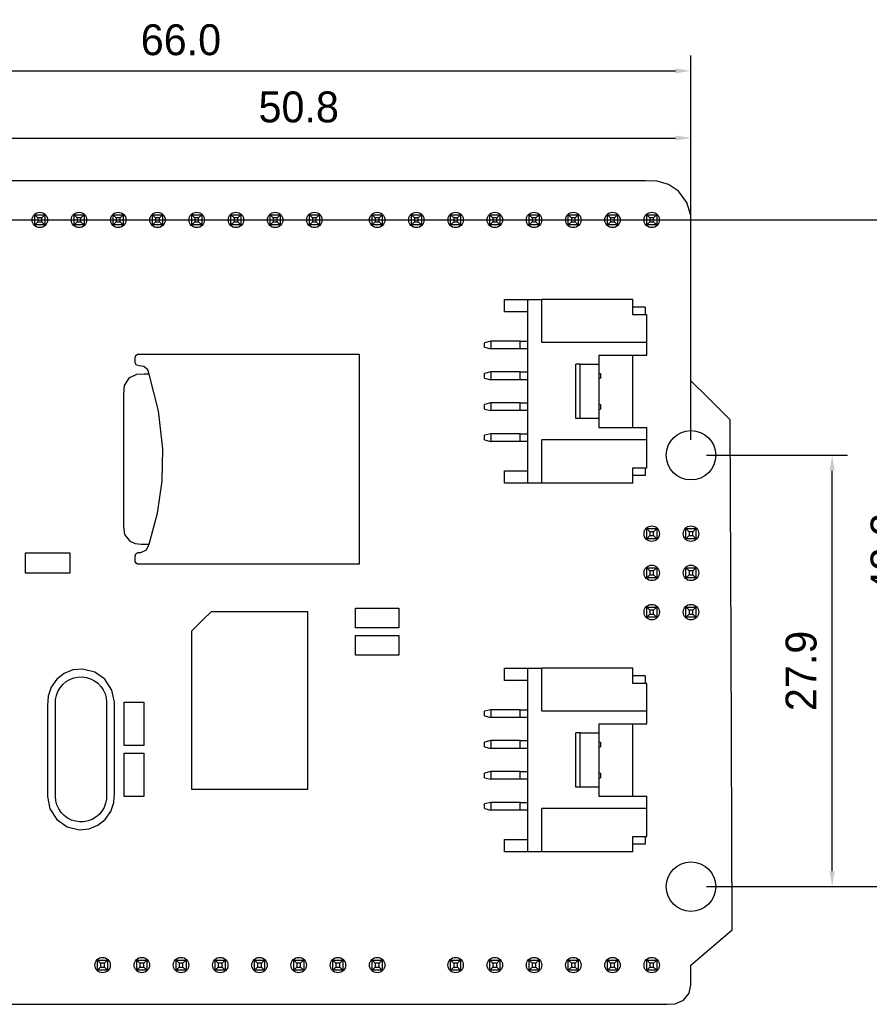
# Model space of a CAD drawing. Header units: millimetres. Extents: x 274 to 694, y 677 to 971.
# Tile 7 of 22: x 385 to 440, y 824 to 888. Entities that reach past the tile are written whole.
import ezdxf

# ---------------------------------------------------------------- set-up
doc = ezdxf.new("R2010")
doc.units = ezdxf.units.MM
doc.layers.get('0').update_dxf_attribs({"linetype": 'CONTINUOUS'})
doc.layers.get('Defpoints').update_dxf_attribs({"linetype": 'CONTINUOUS'})
doc.dimstyles.get("Standard").update_dxf_attribs({"dimtxt": 2, "dimasz": 1, "dimexe": 1, "dimexo": 1, "dimgap": 1, "dimtad": 1, "dimdec": 1, "dimzin": 0, "dimdsep": 46, "dimtxsty": 'Standard', "dimcen": 1, "dimclrd": 1, "dimclre": 3, "dimclrt": 3, "dimadec": 0, "dimazin": 0, "dimtfac": 1, "dimtdec": 1, "dimtofl": 0, "dimtmove": 0, "dimatfit": 3, "dimfxl": 1, "dimtolj": 1, "dimtzin": 0, "dimarcsym": 0})

# ---------------------------------------------------------------- blocks, each defined once
blk = doc.blocks.new('*D0')
at = {"color": 3, "lineweight": -2}
for p, q in [((362.667, 876.831), (362.667, 885.217)), ((428.698, 875.454), (428.698, 885.217))]:
    blk.add_line(p, q, dxfattribs=at)
at = {"color": 1, "lineweight": -2}
blk.add_line((363.667, 884.217), (427.698, 884.217), dxfattribs=at)
at = {"color": 1}
for points in [[(363.667, 884.383), (363.667, 884.05), (362.667, 884.217)], [(427.698, 884.383), (427.698, 884.05), (428.698, 884.217)]]:
    blk.add_solid(points, dxfattribs=at)
at = {"layer": 'Defpoints', "color": 0}
for p in [(428.698, 884.217), (362.667, 875.831), (428.698, 874.454)]:
    blk.add_point(p, dxfattribs=at)
at = {"color": 3, "insert": (395.682, 886.217), "char_height": 2, "attachment_point": 5}
blk.add_mtext('\\A1;66.0', dxfattribs=at)
blk = doc.blocks.new('*D3')
at = {"color": 3, "lineweight": -2}
for p, q in [((377.907, 875.561), (377.907, 880.866)), ((428.707, 860.321), (428.707, 880.866))]:
    blk.add_line(p, q, dxfattribs=at)
at = {"color": 1, "lineweight": -2}
blk.add_line((378.907, 879.866), (427.707, 879.866), dxfattribs=at)
at = {"color": 1}
for points in [[(378.907, 880.032), (378.907, 879.699), (377.907, 879.866)], [(427.707, 880.032), (427.707, 879.699), (428.707, 879.866)]]:
    blk.add_solid(points, dxfattribs=at)
at = {"layer": 'Defpoints', "color": 0}
for p in [(428.707, 879.866), (377.907, 874.561), (428.707, 859.321)]:
    blk.add_point(p, dxfattribs=at)
at = {"color": 3, "insert": (403.307, 881.866), "char_height": 2, "attachment_point": 5}
blk.add_mtext('\\A1;50.8', dxfattribs=at)
blk = doc.blocks.new('*D4')
at = {"color": 3, "lineweight": -2}
for p, q in [((429.707, 859.321), (438.85, 859.321)), ((429.707, 831.381), (438.85, 831.381))]:
    blk.add_line(p, q, dxfattribs=at)
at = {"color": 1, "lineweight": -2}
blk.add_line((437.85, 832.381), (437.85, 858.321), dxfattribs=at)
at = {"color": 1}
for points in [[(437.683, 858.321), (438.016, 858.321), (437.85, 859.321)], [(437.683, 832.381), (438.016, 832.381), (437.85, 831.381)]]:
    blk.add_solid(points, dxfattribs=at)
at = {"layer": 'Defpoints', "color": 0}
for p in [(428.707, 859.321), (437.85, 859.321), (428.707, 831.381)]:
    blk.add_point(p, dxfattribs=at)
at = {"color": 3, "insert": (435.85, 845.351), "char_height": 2, "attachment_point": 5, "rotation": 90}
blk.add_mtext('\\A1;27.9', dxfattribs=at)
blk = doc.blocks.new('*D5')
at = {"color": 3, "lineweight": -2}
for p, q in [((378.907, 874.561), (444.353, 874.561)), ((429.707, 831.381), (444.353, 831.381))]:
    blk.add_line(p, q, dxfattribs=at)
at = {"color": 1, "lineweight": -2}
blk.add_line((443.353, 832.381), (443.353, 873.561), dxfattribs=at)
at = {"color": 1}
for points in [[(443.186, 873.561), (443.519, 873.561), (443.353, 874.561)], [(443.186, 832.381), (443.519, 832.381), (443.353, 831.381)]]:
    blk.add_solid(points, dxfattribs=at)
at = {"layer": 'Defpoints', "color": 0}
for p in [(377.907, 874.561), (443.353, 874.561), (428.707, 831.381)]:
    blk.add_point(p, dxfattribs=at)
at = {"color": 3, "insert": (441.353, 852.971), "char_height": 2, "attachment_point": 5, "rotation": 90}
blk.add_mtext('\\A1;43.2', dxfattribs=at)

msp = doc.modelspace()

# ---------------------------------------------------------------- linework, layer by layer
at = {"linetype": 'Continuous'}
for p, q in [((392.677, 877.101), (377.409, 877.101)), ((423.213, 877.101), (392.677, 877.101)), ((424.061, 877.101), (423.213, 877.101)), ((424.91, 877.101), (424.061, 877.101)), ((425.758, 877.101), (424.91, 877.101)), ((426.529, 877.075), (425.758, 877.101)), ((427.245, 876.86), (426.529, 877.075)), ((427.898, 876.419), (427.245, 876.86)), ((428.445, 875.684), (427.898, 876.419)), ((428.69, 874.854), (428.445, 875.684)), ((386.218, 874.886), (386.868, 874.886)), ((386.218, 874.236), (386.218, 874.886)), ((386.218, 874.886), (386.418, 874.686)), ((386.218, 874.236), (386.418, 874.436)), ((386.418, 874.686), (386.418, 874.436)), ((386.668, 874.686), (386.418, 874.686)), ((386.418, 874.436), (386.668, 874.436)), ((386.668, 874.686), (386.868, 874.886)), ((386.668, 874.436), (386.668, 874.686)), ((386.668, 874.436), (386.868, 874.236)), ((386.868, 874.886), (386.868, 874.236)), ((388.758, 874.236), (388.758, 874.886)), ((388.758, 874.886), (389.408, 874.886)), ((388.958, 874.686), (388.758, 874.886)), ((388.758, 874.236), (388.958, 874.436)), ((388.958, 874.686), (388.958, 874.436)), ((389.208, 874.686), (388.958, 874.686)), ((388.958, 874.436), (389.208, 874.436)), ((389.208, 874.686), (389.408, 874.886)), ((389.208, 874.436), (389.208, 874.686)), ((389.408, 874.236), (389.208, 874.436)), ((389.408, 874.886), (389.408, 874.236)), ((391.298, 874.886), (391.948, 874.886)), ((391.298, 874.236), (391.298, 874.886)), ((391.498, 874.686), (391.298, 874.886)), ((391.298, 874.236), (391.498, 874.436)), ((391.498, 874.686), (391.498, 874.436)), ((391.748, 874.686), (391.498, 874.686)), ((391.498, 874.436), (391.748, 874.436)), ((391.748, 874.686), (391.948, 874.886)), ((391.748, 874.436), (391.748, 874.686)), ((391.948, 874.236), (391.748, 874.436)), ((391.948, 874.886), (391.948, 874.236)), ((393.838, 874.886), (394.488, 874.886)), ((393.838, 874.236), (393.838, 874.886)), ((394.038, 874.686), (393.838, 874.886)), ((393.838, 874.236), (394.038, 874.436)), ((394.288, 874.686), (394.038, 874.686)), ((394.038, 874.686), (394.038, 874.436)), ((394.038, 874.436), (394.288, 874.436)), ((394.288, 874.686), (394.488, 874.886)), ((394.288, 874.436), (394.288, 874.686)), ((394.488, 874.236), (394.288, 874.436)), ((394.488, 874.886), (394.488, 874.236)), ((396.378, 874.886), (397.028, 874.886)), ((396.378, 874.236), (396.378, 874.886)), ((396.378, 874.886), (396.578, 874.686)), ((396.578, 874.436), (396.378, 874.236)), ((396.828, 874.686), (396.578, 874.686)), ((396.578, 874.686), (396.578, 874.436)), ((396.578, 874.436), (396.828, 874.436)), ((397.028, 874.886), (396.828, 874.686)), ((396.828, 874.436), (396.828, 874.686)), ((396.828, 874.436), (397.028, 874.236)), ((397.028, 874.886), (397.028, 874.236)), ((398.918, 874.886), (399.568, 874.886)), ((398.918, 874.236), (398.918, 874.886)), ((399.118, 874.686), (398.918, 874.886)), ((398.918, 874.236), (399.118, 874.436)), ((399.368, 874.686), (399.118, 874.686)), ((399.118, 874.686), (399.118, 874.436)), ((399.118, 874.436), (399.368, 874.436)), ((399.368, 874.686), (399.568, 874.886)), ((399.368, 874.436), (399.368, 874.686)), ((399.568, 874.236), (399.368, 874.436)), ((399.568, 874.886), (399.568, 874.236)), ((401.458, 874.886), (402.108, 874.886)), ((401.458, 874.236), (401.458, 874.886)), ((401.658, 874.686), (401.458, 874.886)), ((401.458, 874.236), (401.658, 874.436)), ((401.908, 874.686), (401.658, 874.686)), ((401.658, 874.686), (401.658, 874.436)), ((401.658, 874.436), (401.908, 874.436)), ((401.908, 874.686), (402.108, 874.886)), ((401.908, 874.436), (401.908, 874.686)), ((402.108, 874.236), (401.908, 874.436)), ((402.108, 874.886), (402.108, 874.236)), ((403.998, 874.886), (404.648, 874.886)), ((403.998, 874.236), (403.998, 874.886)), ((403.998, 874.886), (404.198, 874.686)), ((403.998, 874.236), (404.198, 874.436)), ((404.198, 874.686), (404.198, 874.436)), ((404.448, 874.686), (404.198, 874.686)), ((404.198, 874.436), (404.448, 874.436)), ((404.448, 874.686), (404.648, 874.886)), ((404.448, 874.436), (404.448, 874.686)), ((404.448, 874.436), (404.648, 874.236)), ((404.648, 874.886), (404.648, 874.236)), ((408.062, 874.236), (408.062, 874.886)), ((408.062, 874.886), (408.712, 874.886)), ((408.262, 874.686), (408.062, 874.886)), ((408.062, 874.236), (408.262, 874.436)), ((408.512, 874.686), (408.262, 874.686)), ((408.262, 874.686), (408.262, 874.436)), ((408.262, 874.436), (408.512, 874.436)), ((408.512, 874.686), (408.712, 874.886)), ((408.512, 874.436), (408.512, 874.686)), ((408.712, 874.236), (408.512, 874.436)), ((408.712, 874.886), (408.712, 874.236)), ((410.602, 874.236), (410.602, 874.886)), ((410.602, 874.886), (411.252, 874.886)), ((410.802, 874.686), (410.602, 874.886)), ((410.602, 874.236), (410.802, 874.436)), ((411.052, 874.686), (410.802, 874.686)), ((410.802, 874.686), (410.802, 874.436)), ((410.802, 874.436), (411.052, 874.436)), ((411.052, 874.686), (411.252, 874.886)), ((411.052, 874.436), (411.052, 874.686)), ((411.252, 874.236), (411.052, 874.436)), ((411.252, 874.886), (411.252, 874.236)), ((413.142, 874.236), (413.142, 874.886)), ((413.142, 874.886), (413.792, 874.886)), ((413.342, 874.686), (413.142, 874.886)), ((413.342, 874.436), (413.142, 874.236)), ((413.342, 874.686), (413.342, 874.436)), ((413.592, 874.686), (413.342, 874.686)), ((413.342, 874.436), (413.592, 874.436)), ((413.792, 874.886), (413.592, 874.686)), ((413.592, 874.436), (413.592, 874.686)), ((413.792, 874.236), (413.592, 874.436)), ((413.792, 874.886), (413.792, 874.236)), ((415.682, 874.236), (415.682, 874.886)), ((415.682, 874.886), (416.332, 874.886)), ((415.882, 874.686), (415.682, 874.886)), ((415.682, 874.236), (415.882, 874.436)), ((415.882, 874.686), (415.882, 874.436)), ((416.132, 874.686), (415.882, 874.686)), ((415.882, 874.436), (416.132, 874.436)), ((416.132, 874.686), (416.332, 874.886)), ((416.132, 874.436), (416.132, 874.686)), ((416.332, 874.236), (416.132, 874.436)), ((416.332, 874.886), (416.332, 874.236)), ((418.222, 874.236), (418.222, 874.886)), ((418.222, 874.886), (418.872, 874.886)), ((418.222, 874.886), (418.422, 874.686)), ((418.422, 874.436), (418.222, 874.236)), ((418.422, 874.686), (418.422, 874.436)), ((418.672, 874.686), (418.422, 874.686)), ((418.422, 874.436), (418.672, 874.436)), ((418.872, 874.886), (418.672, 874.686)), ((418.672, 874.436), (418.672, 874.686)), ((418.672, 874.436), (418.872, 874.236)), ((418.872, 874.886), (418.872, 874.236)), ((420.762, 874.236), (420.762, 874.886)), ((420.762, 874.886), (421.412, 874.886)), ((420.962, 874.686), (420.762, 874.886)), ((420.762, 874.236), (420.962, 874.436)), ((421.212, 874.686), (420.962, 874.686)), ((420.962, 874.686), (420.962, 874.436)), ((420.962, 874.436), (421.212, 874.436)), ((421.212, 874.686), (421.412, 874.886)), ((421.212, 874.436), (421.212, 874.686)), ((421.412, 874.236), (421.212, 874.436)), ((421.412, 874.886), (421.412, 874.236)), ((423.302, 874.236), (423.302, 874.886)), ((423.302, 874.886), (423.952, 874.886)), ((423.502, 874.686), (423.302, 874.886)), ((423.502, 874.436), (423.302, 874.236)), ((423.502, 874.686), (423.502, 874.436)), ((423.752, 874.686), (423.502, 874.686)), ((423.502, 874.436), (423.752, 874.436)), ((423.952, 874.886), (423.752, 874.686)), ((423.752, 874.436), (423.752, 874.686)), ((423.952, 874.236), (423.752, 874.436)), ((423.952, 874.886), (423.952, 874.236)), ((425.842, 874.236), (425.842, 874.886)), ((425.842, 874.886), (426.492, 874.886)), ((426.042, 874.686), (425.842, 874.886)), ((426.042, 874.436), (425.842, 874.236)), ((426.042, 874.686), (426.042, 874.436)), ((426.292, 874.686), (426.042, 874.686)), ((426.042, 874.436), (426.292, 874.436)), ((426.492, 874.886), (426.292, 874.686)), ((426.292, 874.436), (426.292, 874.686)), ((426.492, 874.236), (426.292, 874.436)), ((426.492, 874.886), (426.492, 874.236)), ((428.707, 874.055), (428.69, 874.854)), ((386.868, 874.236), (386.218, 874.236)), ((389.408, 874.236), (388.758, 874.236)), ((391.948, 874.236), (391.298, 874.236)), ((394.488, 874.236), (393.838, 874.236)), ((397.028, 874.236), (396.378, 874.236)), ((399.568, 874.236), (398.918, 874.236)), ((402.108, 874.236), (401.458, 874.236)), ((404.648, 874.236), (403.998, 874.236)), ((408.712, 874.236), (408.062, 874.236)), ((411.252, 874.236), (410.602, 874.236)), ((413.792, 874.236), (413.142, 874.236)), ((416.332, 874.236), (415.682, 874.236)), ((418.872, 874.236), (418.222, 874.236)), ((421.412, 874.236), (420.762, 874.236)), ((423.952, 874.236), (423.302, 874.236)), ((426.492, 874.236), (425.842, 874.236)), ((428.707, 871.027), (428.707, 874.055)), ((428.707, 864.147), (428.707, 871.027)), ((416.642, 869.412), (418.142, 869.412)), ((416.642, 868.612), (416.642, 869.412)), ((418.142, 869.412), (419.042, 869.412)), ((418.142, 866.612), (418.142, 869.412)), ((424.942, 869.412), (419.042, 869.412)), ((419.042, 866.612), (419.042, 869.412)), ((424.942, 868.412), (424.942, 869.412)), ((418.142, 868.612), (416.642, 868.612)), ((425.742, 868.912), (424.942, 868.912)), ((425.742, 868.912), (425.742, 868.412)), ((425.842, 868.412), (424.942, 868.412)), ((425.842, 867.62), (425.842, 868.412)), ((425.842, 866.612), (425.842, 867.62)), ((415.742, 866.711), (415.342, 866.611)), ((417.642, 866.711), (415.742, 866.711)), ((415.742, 866.711), (415.742, 866.211)), ((417.642, 866.711), (417.788, 866.711)), ((417.642, 866.211), (417.642, 866.711)), ((417.788, 866.711), (418.142, 866.711)), ((415.342, 866.311), (415.342, 866.611)), ((415.342, 866.311), (415.742, 866.211)), ((417.642, 866.211), (415.742, 866.211)), ((417.788, 866.211), (417.642, 866.211)), ((418.142, 866.211), (417.788, 866.211)), ((418.142, 863.84), (418.142, 866.612)), ((425.842, 866.612), (419.042, 866.612)), ((425.842, 866.26), (425.842, 866.612)), ((425.842, 865.812), (425.842, 866.26)), ((392.715, 865.555), (392.733, 865.75)), ((392.715, 865.313), (392.715, 865.555)), ((392.733, 865.75), (392.873, 865.862)), ((392.873, 865.862), (393.066, 865.867)), ((393.066, 865.867), (393.471, 865.867)), ((393.471, 865.867), (394.279, 865.867)), ((394.279, 865.867), (407.215, 865.867)), ((407.215, 865.867), (407.215, 858.251)), ((422.742, 865.812), (425.842, 865.812)), ((422.742, 865.812), (422.742, 865.481)), ((422.742, 865.481), (422.742, 865.222)), ((424.942, 863.876), (424.942, 865.812)), ((392.806, 865.149), (392.715, 865.313)), ((392.984, 865.117), (392.806, 865.149)), ((393.289, 865.068), (392.984, 865.117)), ((393.532, 864.857), (393.289, 865.068)), ((393.615, 864.567), (393.532, 864.857)), ((415.742, 864.712), (415.342, 864.612)), ((417.642, 864.712), (415.742, 864.712)), ((415.742, 864.712), (415.742, 864.212)), ((417.642, 864.712), (417.788, 864.712)), ((417.642, 864.212), (417.642, 864.712)), ((417.788, 864.712), (418.142, 864.712)), ((421.242, 863.673), (421.242, 865.222)), ((421.542, 865.222), (421.242, 865.222)), ((421.542, 861.702), (421.542, 865.222)), ((421.542, 865.222), (422.742, 865.222)), ((422.742, 865.222), (422.742, 863.25)), ((392.299, 864.312), (392.002, 863.838)), ((392.795, 864.552), (392.299, 864.312)), ((393.294, 864.567), (392.795, 864.552)), ((393.648, 864.567), (393.294, 864.567)), ((394.231, 862.203), (393.615, 864.567)), ((415.342, 864.312), (415.342, 864.612)), ((415.342, 864.312), (415.742, 864.212)), ((417.642, 864.212), (415.742, 864.212)), ((417.788, 864.212), (417.642, 864.212)), ((418.142, 864.212), (417.788, 864.212)), ((422.742, 864.637), (422.842, 864.612)), ((422.742, 864.287), (422.842, 864.312)), ((422.842, 864.612), (422.842, 864.312)), ((429.824, 863.029), (428.707, 864.147)), ((392.002, 863.838), (391.965, 863.278)), ((418.142, 860.312), (418.142, 863.84)), ((421.242, 861.702), (421.242, 863.673)), ((424.942, 861.112), (424.942, 863.876)), ((391.965, 863.278), (391.964, 860.823)), ((422.742, 863.25), (422.742, 861.702)), ((431.247, 861.607), (429.824, 863.029)), ((394.506, 859.744), (394.231, 862.203)), ((415.742, 862.711), (415.342, 862.611)), ((415.342, 862.311), (415.342, 862.611)), ((415.342, 862.311), (415.742, 862.211)), ((417.642, 862.711), (415.742, 862.711)), ((415.742, 862.711), (415.742, 862.211)), ((417.642, 862.211), (415.742, 862.211)), ((417.642, 862.711), (417.788, 862.711)), ((417.642, 862.211), (417.642, 862.711)), ((417.788, 862.211), (417.642, 862.211)), ((417.788, 862.711), (418.142, 862.711)), ((418.142, 862.211), (417.788, 862.211)), ((422.742, 862.636), (422.842, 862.611)), ((422.742, 862.286), (422.842, 862.311)), ((422.842, 862.611), (422.842, 862.311)), ((421.542, 861.702), (421.242, 861.702)), ((422.742, 861.702), (421.542, 861.702)), ((422.742, 861.702), (422.742, 861.371)), ((431.302, 847.078), (431.247, 861.607)), ((422.742, 861.371), (422.742, 861.112)), ((422.742, 861.112), (425.842, 861.112)), ((425.842, 860.76), (425.842, 861.112)), ((391.964, 860.823), (391.965, 855.913)), ((415.742, 860.712), (415.342, 860.612)), ((415.342, 860.312), (415.342, 860.612)), ((415.342, 860.312), (415.742, 860.212)), ((417.642, 860.712), (415.742, 860.712)), ((415.742, 860.712), (415.742, 860.212)), ((417.642, 860.712), (417.788, 860.712)), ((417.642, 860.212), (417.642, 860.712)), ((417.788, 860.712), (418.142, 860.712)), ((418.142, 857.512), (418.142, 860.312)), ((425.842, 860.312), (419.042, 860.312)), ((419.042, 857.512), (419.042, 860.312)), ((425.842, 860.312), (425.842, 860.76)), ((425.842, 859.52), (425.842, 860.312)), ((394.46, 857.638), (394.506, 859.744)), ((417.642, 860.212), (415.742, 860.212)), ((417.788, 860.212), (417.642, 860.212)), ((418.142, 860.212), (417.788, 860.212)), ((425.842, 858.512), (425.842, 859.52)), ((424.942, 858.512), (425.842, 858.512)), ((424.942, 857.512), (424.942, 858.512)), ((425.742, 858.512), (425.742, 858.012)), ((407.215, 858.251), (407.215, 852.267)), ((416.642, 857.512), (416.642, 858.312)), ((416.642, 858.312), (418.142, 858.312)), ((425.742, 858.012), (424.942, 858.012)), ((394.159, 855.564), (394.46, 857.638)), ((418.142, 857.512), (416.642, 857.512)), ((419.042, 857.512), (418.142, 857.512)), ((424.942, 857.512), (419.042, 857.512)), ((391.965, 855.913), (391.965, 854.691)), ((393.615, 853.567), (394.159, 855.564)), ((391.965, 854.691), (392.036, 854.196)), ((425.842, 854.566), (426.492, 854.566)), ((425.842, 853.916), (425.842, 854.566)), ((425.842, 854.566), (426.042, 854.366)), ((426.292, 854.366), (426.492, 854.566)), ((426.492, 854.566), (426.492, 853.916)), ((428.382, 854.566), (429.032, 854.566)), ((428.382, 853.916), (428.382, 854.566)), ((428.582, 854.366), (428.382, 854.566)), ((429.032, 854.566), (428.832, 854.366)), ((429.032, 854.566), (429.032, 853.916)), ((392.036, 854.196), (392.372, 853.761)), ((425.842, 853.916), (426.042, 854.116)), ((426.492, 853.916), (425.842, 853.916)), ((426.292, 854.366), (426.042, 854.366)), ((426.042, 854.366), (426.042, 854.116)), ((426.042, 854.116), (426.292, 854.116)), ((426.292, 854.116), (426.292, 854.366)), ((426.292, 854.116), (426.492, 853.916)), ((428.582, 854.116), (428.382, 853.916)), ((429.032, 853.916), (428.382, 853.916)), ((428.582, 854.366), (428.582, 854.116)), ((428.832, 854.366), (428.582, 854.366)), ((428.582, 854.116), (428.832, 854.116)), ((428.832, 854.116), (428.832, 854.366)), ((429.032, 853.916), (428.832, 854.116)), ((392.372, 853.761), (392.72, 853.597)), ((392.72, 853.597), (393.096, 853.567)), ((393.096, 853.567), (393.57, 853.567)), ((393.462, 853.186), (393.615, 853.567)), ((385.59, 852.971), (385.59, 852.259)), ((386.875, 852.971), (385.59, 852.971)), ((388.511, 852.971), (386.875, 852.971)), ((388.511, 852.412), (388.511, 852.971)), ((392.715, 852.78), (392.753, 852.935)), ((392.715, 852.627), (392.715, 852.78)), ((392.723, 852.41), (392.715, 852.627)), ((392.753, 852.935), (392.899, 853.016)), ((392.899, 853.016), (393.085, 853.017)), ((393.085, 853.017), (393.462, 853.186)), ((385.59, 852.259), (385.59, 851.701)), ((388.511, 851.701), (388.511, 852.412)), ((392.777, 852.321), (392.723, 852.41)), ((392.869, 852.272), (392.777, 852.321)), ((393.084, 852.267), (392.869, 852.272)), ((393.356, 852.267), (393.084, 852.267)), ((393.974, 852.267), (393.356, 852.267)), ((395.445, 852.267), (393.974, 852.267)), ((407.215, 852.267), (395.445, 852.267)), ((425.842, 852.026), (426.492, 852.026)), ((425.842, 851.376), (425.842, 852.026)), ((426.042, 851.826), (425.842, 852.026)), ((426.292, 851.826), (426.492, 852.026)), ((426.492, 852.026), (426.492, 851.376)), ((428.382, 851.376), (428.382, 852.026)), ((428.382, 852.026), (429.032, 852.026)), ((428.382, 852.026), (428.582, 851.826)), ((428.832, 851.826), (429.032, 852.026)), ((429.032, 852.026), (429.032, 851.376)), ((385.59, 851.701), (387.226, 851.701)), ((387.226, 851.701), (388.511, 851.701)), ((425.842, 851.376), (426.042, 851.576)), ((426.492, 851.376), (425.842, 851.376)), ((426.292, 851.826), (426.042, 851.826)), ((426.042, 851.826), (426.042, 851.576)), ((426.042, 851.576), (426.292, 851.576)), ((426.292, 851.576), (426.292, 851.826)), ((426.492, 851.376), (426.292, 851.576)), ((428.382, 851.376), (428.582, 851.576)), ((429.032, 851.376), (428.382, 851.376)), ((428.582, 851.826), (428.582, 851.576)), ((428.832, 851.826), (428.582, 851.826)), ((428.582, 851.576), (428.832, 851.576)), ((428.832, 851.576), (428.832, 851.826)), ((428.832, 851.576), (429.032, 851.376)), ((406.99, 848.856), (406.99, 849.415)), ((406.99, 849.415), (408.554, 849.415)), ((408.554, 849.415), (409.784, 849.415)), ((409.784, 849.415), (409.784, 848.703)), ((425.842, 849.486), (426.492, 849.486)), ((425.842, 848.836), (425.842, 849.486)), ((426.042, 849.286), (425.842, 849.486)), ((426.292, 849.286), (426.492, 849.486)), ((426.492, 849.486), (426.492, 848.836)), ((428.382, 849.486), (429.032, 849.486)), ((428.382, 848.836), (428.382, 849.486)), ((428.582, 849.286), (428.382, 849.486)), ((429.032, 849.486), (428.832, 849.286)), ((429.032, 849.486), (429.032, 848.836)), ((397.096, 848.653), (397.655, 849.211)), ((397.655, 849.211), (401.14, 849.211)), ((401.14, 849.211), (403.878, 849.211)), ((403.878, 849.211), (403.878, 842.754)), ((406.99, 848.145), (406.99, 848.856)), ((425.842, 848.836), (426.042, 849.036)), ((426.492, 848.836), (425.842, 848.836)), ((426.042, 849.286), (426.042, 849.036)), ((426.292, 849.286), (426.042, 849.286)), ((426.042, 849.036), (426.292, 849.036)), ((426.292, 849.036), (426.292, 849.286)), ((426.492, 848.836), (426.292, 849.036)), ((428.582, 849.036), (428.382, 848.836)), ((429.032, 848.836), (428.382, 848.836)), ((428.832, 849.286), (428.582, 849.286)), ((428.582, 849.286), (428.582, 849.036)), ((428.582, 849.036), (428.832, 849.036)), ((428.832, 849.036), (428.832, 849.286)), ((429.032, 848.836), (428.832, 849.036)), ((396.385, 847.941), (397.096, 848.653)), ((408.219, 848.145), (406.99, 848.145)), ((409.784, 848.145), (408.219, 848.145)), ((409.784, 848.703), (409.784, 848.145)), ((396.385, 843.426), (396.385, 847.941)), ((406.99, 847.078), (406.99, 847.637)), ((406.99, 847.637), (408.554, 847.637)), ((408.554, 847.637), (409.784, 847.637)), ((409.784, 847.637), (409.784, 846.925)), ((406.99, 846.367), (406.99, 847.078)), ((409.784, 846.925), (409.784, 846.367)), ((431.374, 828.587), (431.302, 847.078)), ((408.219, 846.367), (406.99, 846.367)), ((409.784, 846.367), (408.219, 846.367)), ((388.127, 845.186), (387.65, 844.812)), ((388.688, 845.414), (388.127, 845.186)), ((389.312, 845.475), (388.688, 845.414)), ((388.741, 844.902), (389.017, 844.958)), ((389.017, 844.958), (389.291, 844.968)), ((389.291, 844.968), (389.571, 844.93)), ((390.111, 845.28), (389.312, 845.475)), ((390.764, 844.816), (390.111, 845.28)), ((416.642, 845.536), (418.142, 845.536)), ((416.642, 844.736), (416.642, 845.536)), ((418.142, 845.536), (419.042, 845.536)), ((418.142, 842.736), (418.142, 845.536)), ((424.942, 845.536), (419.042, 845.536)), ((419.042, 842.736), (419.042, 845.536)), ((424.942, 844.536), (424.942, 845.536)), ((425.742, 845.036), (424.942, 845.036)), ((425.742, 845.036), (425.742, 844.536)), ((387.287, 844.301), (387.087, 843.712)), ((387.65, 844.812), (387.287, 844.301)), ((387.854, 844.262), (388.035, 844.479)), ((388.035, 844.479), (388.243, 844.657)), ((388.243, 844.657), (388.485, 844.802)), ((388.485, 844.802), (388.741, 844.902)), ((389.571, 844.93), (389.832, 844.848)), ((389.832, 844.848), (390.084, 844.719)), ((390.084, 844.719), (390.303, 844.555)), ((390.303, 844.555), (390.498, 844.351)), ((390.498, 844.351), (390.651, 844.123)), ((391.216, 844.115), (390.764, 844.816)), ((418.142, 844.736), (416.642, 844.736)), ((425.842, 844.536), (424.942, 844.536)), ((425.842, 843.744), (425.842, 844.536)), ((387.087, 843.712), (387.051, 843.116)), ((387.568, 843.491), (387.619, 843.76)), ((387.619, 843.76), (387.717, 844.024)), ((387.717, 844.024), (387.854, 844.262)), ((390.651, 844.123), (390.767, 843.866)), ((390.767, 843.866), (390.836, 843.6)), ((391.369, 843.319), (391.216, 844.115)), ((425.842, 842.736), (425.842, 843.744)), ((387.051, 843.116), (387.051, 842.527)), ((387.559, 843.033), (387.568, 843.491)), ((387.559, 842.576), (387.559, 843.033)), ((390.836, 843.6), (390.861, 843.319)), ((390.861, 843.319), (390.861, 842.719)), ((391.369, 838.604), (391.369, 843.319)), ((392.004, 842.089), (392.004, 843.319)), ((392.004, 843.319), (392.715, 843.319)), ((392.715, 843.319), (393.274, 843.319)), ((393.274, 843.319), (393.274, 841.754)), ((396.385, 837.68), (396.385, 843.426)), ((387.051, 842.527), (387.051, 841.937)), ((387.559, 841.662), (387.559, 842.576)), ((390.861, 842.719), (390.861, 840.319)), ((403.878, 842.754), (403.878, 837.68)), ((415.742, 842.835), (415.342, 842.735)), ((415.342, 842.435), (415.342, 842.735)), ((415.342, 842.435), (415.742, 842.335)), ((417.642, 842.835), (415.742, 842.835)), ((415.742, 842.835), (415.742, 842.335)), ((417.642, 842.835), (417.788, 842.835)), ((417.642, 842.335), (417.642, 842.835)), ((417.788, 842.835), (418.142, 842.835)), ((418.142, 839.964), (418.142, 842.736)), ((425.842, 842.736), (419.042, 842.736)), ((425.842, 842.384), (425.842, 842.736)), ((387.051, 841.937), (387.051, 839.297)), ((392.004, 840.525), (392.004, 842.089)), ((393.274, 841.754), (393.274, 840.525)), ((417.642, 842.335), (415.742, 842.335)), ((417.788, 842.335), (417.642, 842.335)), ((418.142, 842.335), (417.788, 842.335)), ((422.742, 841.936), (422.742, 841.605)), ((422.742, 841.936), (425.842, 841.936)), ((424.942, 840), (424.942, 841.936)), ((425.842, 841.936), (425.842, 842.384)), ((387.559, 837.223), (387.559, 841.662)), ((421.542, 841.346), (421.242, 841.346)), ((421.242, 839.797), (421.242, 841.346)), ((421.542, 837.826), (421.542, 841.346)), ((421.542, 841.346), (422.742, 841.346)), ((422.742, 841.605), (422.742, 841.346)), ((422.742, 841.346), (422.742, 839.374)), ((392.562, 840.525), (392.004, 840.525)), ((393.274, 840.525), (392.562, 840.525)), ((415.742, 840.836), (415.342, 840.736)), ((415.342, 840.436), (415.342, 840.736)), ((417.642, 840.836), (415.742, 840.836)), ((415.742, 840.836), (415.742, 840.336)), ((417.642, 840.836), (417.788, 840.836)), ((417.642, 840.336), (417.642, 840.836)), ((417.788, 840.836), (418.142, 840.836)), ((422.742, 840.761), (422.842, 840.736)), ((422.842, 840.736), (422.842, 840.436)), ((390.861, 840.319), (390.861, 837.919)), ((392.004, 840.017), (392.715, 840.017)), ((392.004, 838.787), (392.004, 840.017)), ((392.715, 840.017), (393.274, 840.017)), ((393.274, 840.017), (393.274, 838.452)), ((415.342, 840.436), (415.742, 840.336)), ((417.642, 840.336), (415.742, 840.336)), ((417.788, 840.336), (417.642, 840.336)), ((418.142, 840.336), (417.788, 840.336)), ((418.142, 836.436), (418.142, 839.964)), ((422.742, 840.411), (422.842, 840.436)), ((424.942, 837.236), (424.942, 840)), ((387.051, 839.297), (387.051, 837.223)), ((421.242, 837.826), (421.242, 839.797)), ((422.742, 839.374), (422.742, 837.826)), ((391.369, 838.014), (391.369, 838.604)), ((392.004, 837.223), (392.004, 838.787)), ((415.742, 838.835), (415.342, 838.735)), ((415.342, 838.435), (415.342, 838.735)), ((417.642, 838.835), (415.742, 838.835)), ((415.742, 838.835), (415.742, 838.335)), ((417.642, 838.835), (417.788, 838.835)), ((417.642, 838.335), (417.642, 838.835)), ((417.788, 838.835), (418.142, 838.835)), ((422.742, 838.76), (422.842, 838.735)), ((422.842, 838.735), (422.842, 838.435)), ((391.369, 837.425), (391.369, 838.014)), ((393.274, 838.452), (393.274, 837.223)), ((415.342, 838.435), (415.742, 838.335)), ((417.642, 838.335), (415.742, 838.335)), ((417.788, 838.335), (417.642, 838.335)), ((418.142, 838.335), (417.788, 838.335)), ((422.742, 838.41), (422.842, 838.435)), ((390.861, 837.484), (390.851, 837.049)), ((390.861, 837.919), (390.861, 837.484)), ((391.332, 836.829), (391.369, 837.425)), ((399.682, 837.68), (396.385, 837.68)), ((403.878, 837.68), (399.682, 837.68)), ((421.542, 837.826), (421.242, 837.826)), ((422.742, 837.826), (421.542, 837.826)), ((422.742, 837.826), (422.742, 837.495)), ((422.742, 837.495), (422.742, 837.236)), ((387.051, 837.223), (387.203, 836.426)), ((387.583, 836.941), (387.559, 837.223)), ((387.652, 836.676), (387.583, 836.941)), ((387.767, 836.419), (387.652, 836.676)), ((390.8, 836.78), (390.701, 836.515)), ((390.851, 837.049), (390.8, 836.78)), ((391.132, 836.24), (391.332, 836.829)), ((392.562, 837.223), (392.004, 837.223)), ((393.274, 837.223), (392.562, 837.223)), ((415.742, 836.836), (415.342, 836.736)), ((415.342, 836.436), (415.342, 836.736)), ((417.642, 836.836), (415.742, 836.836)), ((415.742, 836.836), (415.742, 836.336)), ((417.642, 836.836), (417.788, 836.836)), ((417.642, 836.336), (417.642, 836.836)), ((417.788, 836.836), (418.142, 836.836)), ((422.742, 837.236), (425.842, 837.236)), ((425.842, 836.884), (425.842, 837.236)), ((425.842, 836.436), (425.842, 836.884)), ((387.203, 836.426), (387.655, 835.725)), ((387.92, 836.191), (387.767, 836.419)), ((388.115, 835.987), (387.92, 836.191)), ((390.383, 836.061), (390.175, 835.883)), ((390.564, 836.278), (390.383, 836.061)), ((390.701, 836.515), (390.564, 836.278)), ((390.769, 835.729), (391.132, 836.24)), ((415.342, 836.436), (415.742, 836.336)), ((417.642, 836.336), (415.742, 836.336)), ((417.788, 836.336), (417.642, 836.336)), ((418.142, 836.336), (417.788, 836.336)), ((418.142, 833.636), (418.142, 836.436)), ((425.842, 836.436), (419.042, 836.436)), ((419.042, 833.636), (419.042, 836.436)), ((425.842, 835.644), (425.842, 836.436)), ((387.655, 835.725), (388.308, 835.261)), ((388.334, 835.823), (388.115, 835.987)), ((388.586, 835.694), (388.334, 835.823)), ((388.847, 835.612), (388.586, 835.694)), ((389.127, 835.574), (388.847, 835.612)), ((389.401, 835.583), (389.127, 835.574)), ((389.677, 835.639), (389.401, 835.583)), ((389.933, 835.738), (389.677, 835.639)), ((390.175, 835.883), (389.933, 835.738)), ((390.292, 835.355), (390.769, 835.729)), ((425.842, 834.636), (425.842, 835.644)), ((388.308, 835.261), (389.107, 835.066)), ((389.107, 835.066), (389.731, 835.128)), ((389.731, 835.128), (390.292, 835.355)), ((416.642, 833.636), (416.642, 834.436)), ((416.642, 834.436), (418.142, 834.436)), ((424.942, 834.636), (425.842, 834.636)), ((424.942, 833.636), (424.942, 834.636)), ((425.742, 834.136), (424.942, 834.136)), ((425.742, 834.636), (425.742, 834.136)), ((418.142, 833.636), (416.642, 833.636)), ((419.042, 833.636), (418.142, 833.636)), ((424.942, 833.636), (419.042, 833.636)), ((430.2, 827.581), (431.374, 828.587)), ((428.707, 826.301), (430.2, 827.581)), ((390.282, 826.626), (390.932, 826.626)), ((390.282, 825.976), (390.282, 826.626)), ((390.482, 826.426), (390.282, 826.626)), ((390.932, 826.626), (390.732, 826.426)), ((390.932, 826.626), (390.932, 825.976)), ((392.822, 825.976), (392.822, 826.626)), ((392.822, 826.626), (393.472, 826.626)), ((393.022, 826.426), (392.822, 826.626)), ((393.272, 826.426), (393.472, 826.626)), ((393.472, 826.626), (393.472, 825.976)), ((395.362, 825.976), (395.362, 826.626)), ((395.362, 826.626), (396.012, 826.626)), ((395.362, 826.626), (395.562, 826.426)), ((396.012, 826.626), (395.812, 826.426)), ((396.012, 826.626), (396.012, 825.976)), ((397.902, 826.626), (398.552, 826.626)), ((397.902, 825.976), (397.902, 826.626)), ((397.902, 826.626), (398.102, 826.426)), ((398.552, 826.626), (398.352, 826.426)), ((398.552, 826.626), (398.552, 825.976)), ((400.442, 826.626), (401.092, 826.626)), ((400.442, 825.976), (400.442, 826.626)), ((400.442, 826.626), (400.642, 826.426)), ((401.092, 826.626), (400.892, 826.426)), ((401.092, 826.626), (401.092, 825.976)), ((402.982, 826.626), (403.632, 826.626)), ((402.982, 825.976), (402.982, 826.626)), ((403.182, 826.426), (402.982, 826.626)), ((403.432, 826.426), (403.632, 826.626)), ((403.632, 826.626), (403.632, 825.976)), ((405.522, 826.626), (406.172, 826.626)), ((405.522, 825.976), (405.522, 826.626)), ((405.722, 826.426), (405.522, 826.626)), ((405.972, 826.426), (406.172, 826.626)), ((406.172, 826.626), (406.172, 825.976)), ((408.062, 826.626), (408.712, 826.626)), ((408.062, 825.976), (408.062, 826.626)), ((408.262, 826.426), (408.062, 826.626)), ((408.512, 826.426), (408.712, 826.626)), ((408.712, 826.626), (408.712, 825.976)), ((413.142, 825.976), (413.142, 826.626)), ((413.142, 826.626), (413.792, 826.626)), ((413.342, 826.426), (413.142, 826.626)), ((413.792, 826.626), (413.592, 826.426)), ((413.792, 826.626), (413.792, 825.976)), ((415.682, 826.626), (416.332, 826.626)), ((415.682, 825.976), (415.682, 826.626)), ((415.882, 826.426), (415.682, 826.626)), ((416.332, 826.626), (416.132, 826.426)), ((416.332, 826.626), (416.332, 825.976)), ((418.222, 826.626), (418.872, 826.626)), ((418.222, 825.976), (418.222, 826.626)), ((418.422, 826.426), (418.222, 826.626)), ((418.872, 826.626), (418.672, 826.426)), ((418.872, 826.626), (418.872, 825.976)), ((420.762, 826.626), (421.412, 826.626)), ((420.762, 825.976), (420.762, 826.626)), ((420.762, 826.626), (420.962, 826.426)), ((421.412, 826.626), (421.212, 826.426)), ((421.412, 826.626), (421.412, 825.976)), ((423.302, 825.976), (423.302, 826.626)), ((423.302, 826.626), (423.952, 826.626)), ((423.302, 826.626), (423.502, 826.426)), ((423.952, 826.626), (423.752, 826.426)), ((423.952, 826.626), (423.952, 825.976)), ((425.842, 825.976), (425.842, 826.626)), ((425.842, 826.626), (426.492, 826.626)), ((425.842, 826.626), (426.042, 826.426)), ((426.292, 826.426), (426.492, 826.626)), ((426.492, 826.626), (426.492, 825.976)), ((390.482, 826.176), (390.282, 825.976)), ((390.932, 825.976), (390.282, 825.976)), ((390.482, 826.426), (390.482, 826.176)), ((390.732, 826.426), (390.482, 826.426)), ((390.482, 826.176), (390.732, 826.176)), ((390.732, 826.176), (390.732, 826.426)), ((390.932, 825.976), (390.732, 826.176)), ((392.822, 825.976), (393.022, 826.176)), ((393.472, 825.976), (392.822, 825.976)), ((393.022, 826.426), (393.022, 826.176)), ((393.272, 826.426), (393.022, 826.426)), ((393.022, 826.176), (393.272, 826.176)), ((393.272, 826.176), (393.272, 826.426)), ((393.472, 825.976), (393.272, 826.176)), ((395.562, 826.176), (395.362, 825.976)), ((396.012, 825.976), (395.362, 825.976)), ((395.562, 826.426), (395.562, 826.176)), ((395.812, 826.426), (395.562, 826.426)), ((395.562, 826.176), (395.812, 826.176)), ((395.812, 826.176), (395.812, 826.426)), ((395.812, 826.176), (396.012, 825.976)), ((398.102, 826.176), (397.902, 825.976)), ((398.552, 825.976), (397.902, 825.976)), ((398.102, 826.426), (398.102, 826.176)), ((398.352, 826.426), (398.102, 826.426)), ((398.102, 826.176), (398.352, 826.176)), ((398.352, 826.176), (398.352, 826.426)), ((398.352, 826.176), (398.552, 825.976)), ((400.642, 826.176), (400.442, 825.976)), ((401.092, 825.976), (400.442, 825.976)), ((400.892, 826.426), (400.642, 826.426)), ((400.642, 826.426), (400.642, 826.176)), ((400.642, 826.176), (400.892, 826.176)), ((400.892, 826.176), (400.892, 826.426)), ((400.892, 826.176), (401.092, 825.976)), ((402.982, 825.976), (403.182, 826.176)), ((403.632, 825.976), (402.982, 825.976)), ((403.182, 826.426), (403.182, 826.176)), ((403.432, 826.426), (403.182, 826.426)), ((403.182, 826.176), (403.432, 826.176)), ((403.432, 826.176), (403.432, 826.426)), ((403.632, 825.976), (403.432, 826.176)), ((405.522, 825.976), (405.722, 826.176)), ((406.172, 825.976), (405.522, 825.976)), ((405.972, 826.426), (405.722, 826.426)), ((405.722, 826.426), (405.722, 826.176)), ((405.722, 826.176), (405.972, 826.176)), ((405.972, 826.176), (405.972, 826.426)), ((406.172, 825.976), (405.972, 826.176)), ((408.062, 825.976), (408.262, 826.176)), ((408.712, 825.976), (408.062, 825.976)), ((408.512, 826.426), (408.262, 826.426)), ((408.262, 826.426), (408.262, 826.176)), ((408.262, 826.176), (408.512, 826.176)), ((408.512, 826.176), (408.512, 826.426)), ((408.712, 825.976), (408.512, 826.176)), ((413.342, 826.176), (413.142, 825.976)), ((413.792, 825.976), (413.142, 825.976)), ((413.342, 826.426), (413.342, 826.176)), ((413.592, 826.426), (413.342, 826.426)), ((413.342, 826.176), (413.592, 826.176)), ((413.592, 826.176), (413.592, 826.426)), ((413.792, 825.976), (413.592, 826.176)), ((415.882, 826.176), (415.682, 825.976)), ((416.332, 825.976), (415.682, 825.976)), ((416.132, 826.426), (415.882, 826.426)), ((415.882, 826.426), (415.882, 826.176)), ((415.882, 826.176), (416.132, 826.176)), ((416.132, 826.176), (416.132, 826.426)), ((416.332, 825.976), (416.132, 826.176)), ((418.422, 826.176), (418.222, 825.976)), ((418.872, 825.976), (418.222, 825.976)), ((418.672, 826.426), (418.422, 826.426)), ((418.422, 826.426), (418.422, 826.176)), ((418.422, 826.176), (418.672, 826.176)), ((418.672, 826.176), (418.672, 826.426)), ((418.872, 825.976), (418.672, 826.176)), ((420.962, 826.176), (420.762, 825.976)), ((421.412, 825.976), (420.762, 825.976)), ((421.212, 826.426), (420.962, 826.426)), ((420.962, 826.426), (420.962, 826.176)), ((420.962, 826.176), (421.212, 826.176)), ((421.212, 826.176), (421.212, 826.426)), ((421.212, 826.176), (421.412, 825.976)), ((423.502, 826.176), (423.302, 825.976)), ((423.952, 825.976), (423.302, 825.976)), ((423.752, 826.426), (423.502, 826.426)), ((423.502, 826.426), (423.502, 826.176)), ((423.502, 826.176), (423.752, 826.176)), ((423.752, 826.176), (423.752, 826.426)), ((423.752, 826.176), (423.952, 825.976)), ((425.842, 825.976), (426.042, 826.176)), ((426.492, 825.976), (425.842, 825.976)), ((426.292, 826.426), (426.042, 826.426)), ((426.042, 826.426), (426.042, 826.176)), ((426.042, 826.176), (426.292, 826.176)), ((426.292, 826.176), (426.292, 826.426)), ((426.292, 826.176), (426.492, 825.976)), ((428.707, 825.661), (428.707, 826.301)), ((428.707, 825.024), (428.707, 825.661)), ((428.585, 824.488), (428.707, 825.024)), ((427.691, 823.786), (428.214, 824.026)), ((428.214, 824.026), (428.585, 824.488)), ((364.417, 823.761), (397.336, 823.76)), ((397.336, 823.76), (413.795, 823.76)), ((413.795, 823.76), (426.14, 823.761)), ((426.14, 823.761), (426.654, 823.761)), ((426.654, 823.761), (427.168, 823.761)), ((427.168, 823.761), (427.691, 823.786))]:
    msp.add_line(p, q, dxfattribs=at)
for centre, radius in [((386.543, 874.561), 0.5), ((389.083, 874.561), 0.5), ((391.623, 874.561), 0.5), ((394.163, 874.561), 0.5), ((396.703, 874.561), 0.5), ((399.243, 874.561), 0.5), ((401.783, 874.561), 0.5), ((404.323, 874.561), 0.5), ((408.387, 874.561), 0.5), ((410.927, 874.561), 0.5), ((413.467, 874.561), 0.5), ((416.007, 874.561), 0.5), ((418.547, 874.561), 0.5), ((421.087, 874.561), 0.5), ((423.627, 874.561), 0.5), ((426.167, 874.561), 0.5), ((428.707, 859.321), 1.6), ((426.167, 854.241), 0.5), ((428.707, 854.241), 0.5), ((426.167, 851.701), 0.5), ((428.707, 851.701), 0.5), ((426.167, 849.161), 0.5), ((428.707, 849.161), 0.5), ((428.707, 831.381), 1.6), ((390.607, 826.301), 0.5), ((393.147, 826.301), 0.5), ((395.687, 826.301), 0.5), ((398.227, 826.301), 0.5), ((400.767, 826.301), 0.5), ((403.307, 826.301), 0.5), ((405.847, 826.301), 0.5), ((408.387, 826.301), 0.5), ((413.467, 826.301), 0.5), ((416.007, 826.301), 0.5), ((418.547, 826.301), 0.5), ((421.087, 826.301), 0.5), ((423.627, 826.301), 0.5), ((426.167, 826.301), 0.5)]:
    msp.add_circle(centre, radius, dxfattribs=at)

# ---------------------------------------------------------------- dimensions: what is measured, and where the dimension line sits
for base, p1, p2, picture, middle in [((428.698, 884.217), (362.667, 875.831), (428.698, 874.454), '*D0', (395.682, 886.217)), ((428.707, 879.866), (377.907, 874.561), (428.707, 859.321), '*D3', (403.307, 881.866))]:
    dim = msp.add_linear_dim(base=base, p1=p1, p2=p2, dimstyle='Standard')
    dim.commit()
    dim.dimension.update_dxf_attribs({"geometry": picture, "text_midpoint": middle})
dim = msp.add_linear_dim(base=(443.353, 874.561), p1=(428.707, 831.381), p2=(377.907, 874.561), angle=90, dimstyle='Standard')
dim.commit()
dim.dimension.update_dxf_attribs({"geometry": '*D5', "text_midpoint": (441.353, 852.971)})
dim = msp.add_linear_dim(base=(437.85, 859.321), p1=(428.707, 831.381), p2=(428.707, 859.321), angle=90, dimstyle='Standard')
dim.commit()
dim.dimension.update_dxf_attribs({"geometry": '*D4', "text_midpoint": (437.85, 845.351), "dimtype": 160})

doc.saveas('drawing.dxf')
